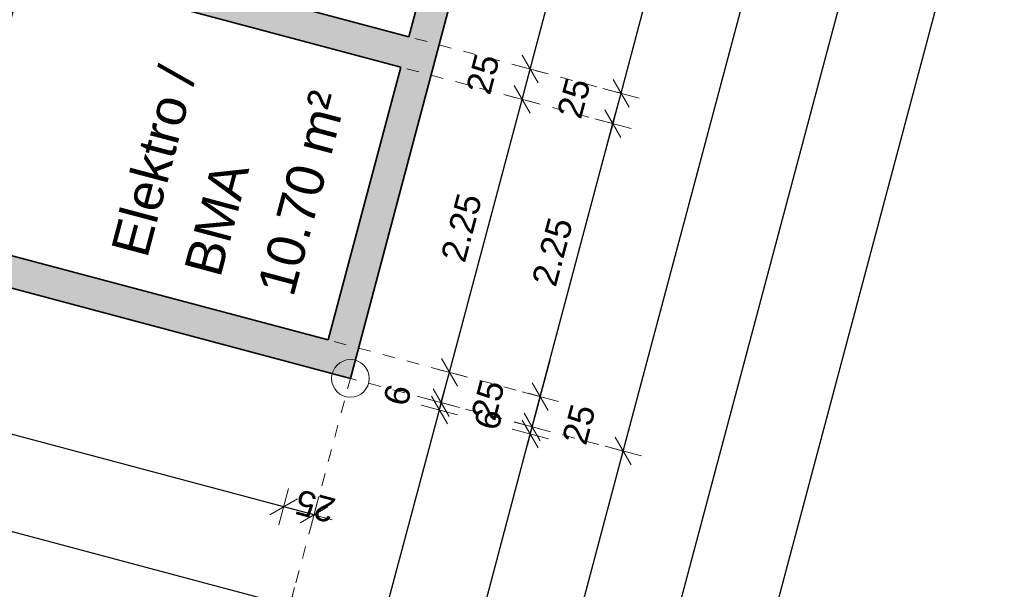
# Model space of a CAD drawing. Header units: metres. Extents: x 4462557 to 4462755, y 5328146 to 5328388.
# Tile 73 of 149: x 4462633.57 to 4462641.41, y 5328238.46 to 5328243. Entities that reach past the tile are written whole.
import ezdxf

# ---------------------------------------------------------------- set-up
doc = ezdxf.new("R2010")
doc.units = ezdxf.units.M
doc.header["$PDMODE"] = 65
doc.linetypes.add('AUSGEZOGEN', pattern=[0])
doc.linetypes.add('VERDECKT2_S2', pattern=[0.15, 0.1, -0.05])
for name, color, linetype, lineweight in [('Maßlinie_Allgemein', 7, 'AUSGEZOGEN', 13), ('Schraffur', 7, 'AUSGEZOGEN', 158), ('Standard', 7, 'AUSGEZOGEN', 13)]:
    doc.layers.add(name, color=color, linetype=linetype, lineweight=lineweight)
doc.styles.add('ARIAL', font='ARIAL.TTF')
doc.dimstyles.new('_DIMSTYLE_10', dxfattribs={"dimtxt": 0.2, "dimasz": 0.3, "dimexe": 0, "dimexo": 1e-06, "dimgap": 0.1, "dimtad": 2, "dimdec": 3, "dimrnd": 0.005, "dimzin": 4, "dimdsep": 46, "dimtxsty": 'ARIAL', "dimblk1": 'ALL_ML_STRICH', "dimblk2": 'ALL_ML_STRICH', "dimsah": 1, "dimcen": 0, "dimse1": 1, "dimse2": 1, "dimclrd": 7, "dimclre": 7, "dimclrt": 7, "dimadec": 0, "dimazin": 0, "dimtfac": 1, "dimtdec": 0, "dimtix": 1, "dimtmove": 2, "dimatfit": 3, "dimfxl": 0, "dimtzin": 0, "dimlwd": 0, "dimlwe": 13, "dimarcsym": 0})
doc.dimstyles.new('_DIMSTYLE_11', dxfattribs={"dimtxt": 0.2, "dimasz": 0.3, "dimexe": 0, "dimexo": 1e-06, "dimgap": 0.1, "dimtad": 2, "dimdec": 1, "dimlfac": 100, "dimrnd": 0.5, "dimzin": 4, "dimdsep": 46, "dimtxsty": 'ARIAL', "dimblk1": 'ALL_ML_STRICH', "dimblk2": 'ALL_ML_STRICH', "dimsah": 1, "dimcen": 0, "dimse1": 1, "dimse2": 1, "dimclrd": 7, "dimclre": 7, "dimclrt": 7, "dimadec": 0, "dimazin": 0, "dimtfac": 1, "dimtdec": 0, "dimtix": 1, "dimtmove": 2, "dimatfit": 3, "dimfxl": 0, "dimtvp": 1.2, "dimtzin": 0, "dimlwd": 0, "dimlwe": 13, "dimarcsym": 0})
doc.dimstyles.new('_DIMSTYLE_13', dxfattribs={"dimtxt": 0.2, "dimasz": 0.3, "dimexe": 0, "dimexo": 0, "dimgap": 0.1, "dimtad": 2, "dimdec": 1, "dimlfac": 100, "dimrnd": 0.5, "dimzin": 4, "dimdsep": 46, "dimtxsty": 'ARIAL', "dimblk1": 'ALL_ML_STRICH', "dimblk2": 'ALL_ML_STRICH', "dimsah": 1, "dimcen": 0, "dimclrd": 7, "dimclre": 7, "dimclrt": 7, "dimadec": 0, "dimazin": 0, "dimtfac": 1, "dimtdec": 0, "dimtix": 1, "dimtmove": 2, "dimatfit": 3, "dimfxl": 0, "dimtvp": 1.2, "dimtzin": 0, "dimlwd": 0, "dimlwe": 13, "dimarcsym": 0})
doc.dimstyles.new('_DIMSTYLE_14', dxfattribs={"dimtxt": 0.2, "dimasz": 0.3, "dimexe": 0, "dimexo": 1e-06, "dimgap": 0.1, "dimtad": 0, "dimdec": 1, "dimlfac": 100, "dimrnd": 0.5, "dimzin": 4, "dimdsep": 46, "dimtxsty": 'ARIAL', "dimblk1": 'ALL_ML_STRICH', "dimblk2": 'ALL_ML_STRICH', "dimsah": 1, "dimcen": 0, "dimse1": 1, "dimse2": 1, "dimclrd": 7, "dimclre": 7, "dimclrt": 7, "dimadec": 0, "dimazin": 0, "dimtfac": 1, "dimtdec": 0, "dimtix": 1, "dimtmove": 2, "dimatfit": 3, "dimfxl": 0, "dimtvp": 1.2, "dimtzin": 0, "dimlwd": 0, "dimlwe": 13, "dimarcsym": 0})
doc.dimstyles.new('_DIMSTYLE_15', dxfattribs={"dimtxt": 0.2, "dimasz": 0.3, "dimexe": 0, "dimexo": 1e-06, "dimgap": 0.1, "dimtad": 0, "dimdec": 1, "dimlfac": 100, "dimrnd": 0.5, "dimzin": 4, "dimdsep": 46, "dimtxsty": 'ARIAL', "dimblk1": 'ALL_ML_STRICH', "dimblk2": 'ALL_ML_STRICH', "dimsah": 1, "dimcen": 0, "dimse1": 1, "dimse2": 1, "dimclrd": 7, "dimclre": 7, "dimclrt": 7, "dimadec": 0, "dimazin": 0, "dimtfac": 1, "dimtdec": 0, "dimtix": 1, "dimtmove": 2, "dimatfit": 3, "dimfxl": 0, "dimtvp": 1.2, "dimtzin": 0, "dimlwd": 0, "dimlwe": 13, "dimarcsym": 0})
doc.dimstyles.new('_DIMSTYLE_18', dxfattribs={"dimtxt": 0.2, "dimasz": 0.3, "dimexe": 0, "dimexo": 0, "dimgap": 0.1, "dimtad": 2, "dimrnd": 0.01, "dimzin": 4, "dimdsep": 46, "dimtxsty": 'ARIAL', "dimblk1": 'ALL_ML_STRICH', "dimblk2": 'ALL_ML_STRICH', "dimsah": 1, "dimcen": 0, "dimclrd": 7, "dimclre": 7, "dimclrt": 7, "dimadec": 0, "dimazin": 0, "dimtfac": 1, "dimtdec": 0, "dimtix": 1, "dimtmove": 2, "dimatfit": 3, "dimfxl": 0, "dimtzin": 0, "dimlwd": 0, "dimlwe": 13, "dimarcsym": 0})
doc.dimstyles.new('_DIMSTYLE_3', dxfattribs={"dimtxt": 0.2, "dimasz": 0.3, "dimexe": 0, "dimexo": 0, "dimgap": 0.1, "dimtad": 2, "dimrnd": 0.005, "dimzin": 4, "dimdsep": 46, "dimtxsty": 'ARIAL', "dimblk1": 'ALL_ML_STRICH', "dimblk2": 'ALL_ML_STRICH', "dimsah": 1, "dimcen": 0, "dimclrd": 7, "dimclre": 7, "dimclrt": 7, "dimadec": 0, "dimazin": 0, "dimtfac": 1, "dimtdec": 0, "dimtix": 1, "dimtmove": 2, "dimatfit": 3, "dimfxl": 0, "dimtzin": 0, "dimlwd": 0, "dimlwe": 13, "dimarcsym": 0})
doc.dimstyles.new('_DIMSTYLE_7', dxfattribs={"dimtxt": 0.2, "dimasz": 0.3, "dimexe": 0, "dimexo": 1e-06, "dimgap": 0.1, "dimtad": 2, "dimrnd": 0.005, "dimzin": 4, "dimdsep": 46, "dimtxsty": 'ARIAL', "dimblk1": 'ALL_ML_STRICH', "dimblk2": 'ALL_ML_STRICH', "dimsah": 1, "dimcen": 0, "dimse1": 1, "dimse2": 1, "dimclrd": 7, "dimclre": 7, "dimclrt": 7, "dimadec": 0, "dimazin": 0, "dimtfac": 1, "dimtdec": 0, "dimtix": 1, "dimtmove": 2, "dimatfit": 3, "dimfxl": 0, "dimtzin": 0, "dimlwd": 0, "dimlwe": 13, "dimarcsym": 0})

# ---------------------------------------------------------------- blocks, each defined once
blk = doc.blocks.new('ALL_ML_STRICH')
at = {"color": 0, "linetype": 'ByBlock', "lineweight": -2}
for p, q in [((-0.3, -0.3), (0.3, 0.3)), ((0, -0.5), (0, 0.5)), ((-1, 0), (0.5, 0))]:
    blk.add_line(p, q, dxfattribs=at)
blk = doc.blocks.new('*D162')
at = {"layer": 'DEFPOINTS', "color": 7, "linetype": 'AUSGEZOGEN', "lineweight": 13}
for p in [(4462636.2001, 5328240.138), (4462627.546, 5328226.4896), (4462634.4068, 5328224.6623)]:
    blk.add_point(p, dxfattribs=at)
at = {"layer": 'Maßlinie_Allgemein', "color": 7, "linetype": 'AUSGEZOGEN', "lineweight": -2}
blk.add_line((4462634.4068, 5328224.6623), (4462638.3743, 5328239.5589), dxfattribs=at)
at = {"layer": 'Maßlinie_Allgemein', "color": 7, "linetype": 'AUSGEZOGEN', "lineweight": 13, "yscale": 0.3, "zscale": 0.3}
for p, xscale, rotation in [((4462638.3743, 5328239.5589), 0.3, 75.08618508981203), ((4462634.4068, 5328224.6623), 0.2999999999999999, 255.0861850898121)]:
    blk.add_blockref('ALL_ML_STRICH', p, dxfattribs=dict(at, xscale=xscale, rotation=rotation))
at = {"layer": 'Maßlinie_Allgemein', "color": 7, "linetype": 'AUSGEZOGEN', "lineweight": 13, "insert": (4462636.201, 5328232.1892), "char_height": 0.2, "width": 1.2, "attachment_point": 5, "rotation": 75.08619, "style": 'ARIAL'}
blk.add_mtext('\\A1;{\\A1;{15.41\\H0.132000;\\S5^ ;}}', dxfattribs=at)
blk = doc.blocks.new('*D163')
at = {"layer": 'DEFPOINTS', "color": 7, "linetype": 'AUSGEZOGEN', "lineweight": 13}
for p in [(4462658.0119, 5328322.0331), (4462636.2001, 5328240.138), (4462638.3743, 5328239.5589)]:
    blk.add_point(p, dxfattribs=at)
at = {"layer": 'Maßlinie_Allgemein', "color": 7, "linetype": 'AUSGEZOGEN', "lineweight": -2}
blk.add_line((4462638.3743, 5328239.5589), (4462660.1861, 5328321.4541), dxfattribs=at)
at = {"layer": 'Maßlinie_Allgemein', "color": 7, "linetype": 'AUSGEZOGEN', "lineweight": 13, "yscale": 0.3, "zscale": 0.3}
for p, xscale, rotation in [((4462660.1861, 5328321.4541), 0.3, 75.08618508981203), ((4462638.3743, 5328239.5589), 0.2999999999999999, 255.0861850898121)]:
    blk.add_blockref('ALL_ML_STRICH', p, dxfattribs=dict(at, xscale=xscale, rotation=rotation))
at = {"layer": 'Maßlinie_Allgemein', "color": 7, "linetype": 'AUSGEZOGEN', "lineweight": 13, "insert": (4462649.0852, 5328280.5646), "char_height": 0.2, "width": 1, "attachment_point": 5, "rotation": 75.08619, "style": 'ARIAL'}
blk.add_mtext('\\A1;{\\A1;{84.75\\H0.132000;\\S^ ;}}', dxfattribs=at)
blk = doc.blocks.new('*D165')
at = {"layer": 'DEFPOINTS', "color": 7, "linetype": 'AUSGEZOGEN', "lineweight": 13}
for p in [(4462658.0119, 5328322.0331), (4462627.546, 5328226.4896), (4462635.1315, 5328224.4693)]:
    blk.add_point(p, dxfattribs=at)
at = {"layer": 'Maßlinie_Allgemein', "color": 7, "linetype": 'AUSGEZOGEN', "lineweight": -2}
blk.add_line((4462635.1315, 5328224.4693), (4462660.9108, 5328321.261), dxfattribs=at)
at = {"layer": 'Maßlinie_Allgemein', "color": 7, "linetype": 'AUSGEZOGEN', "lineweight": 13, "yscale": 0.3, "zscale": 0.3}
for p, xscale, rotation in [((4462660.9108, 5328321.261), 0.3, 75.08618508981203), ((4462635.1315, 5328224.4693), 0.2999999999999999, 255.0861850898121)]:
    blk.add_blockref('ALL_ML_STRICH', p, dxfattribs=dict(at, xscale=xscale, rotation=rotation))
at = {"layer": 'Maßlinie_Allgemein', "color": 7, "linetype": 'AUSGEZOGEN', "lineweight": 13, "insert": (4462647.8296, 5328272.9363), "char_height": 0.2, "width": 1.4, "attachment_point": 5, "rotation": 75.08619, "style": 'ARIAL'}
blk.add_mtext('\\A1;{\\A1;{100.16\\H0.132000;\\S5^ ;}}', dxfattribs=at)
blk = doc.blocks.new('*D166')
at = {"layer": 'DEFPOINTS', "color": 7, "linetype": 'AUSGEZOGEN', "lineweight": 13}
for p in [(4462658.0119, 5328322.0331), (4462626.6452, 5328223.1075), (4462634.9555, 5328220.8942)]:
    blk.add_point(p, dxfattribs=at)
at = {"layer": 'Maßlinie_Allgemein', "color": 7, "linetype": 'AUSGEZOGEN', "lineweight": -2}
blk.add_line((4462634.9555, 5328220.8942), (4462661.6356, 5328321.068), dxfattribs=at)
at = {"layer": 'Maßlinie_Allgemein', "color": 7, "linetype": 'AUSGEZOGEN', "lineweight": 13, "xscale": 0.3, "yscale": 0.3, "zscale": 0.3}
for p, rotation in [((4462661.6356, 5328321.068), 75.08618508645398), ((4462634.9555, 5328220.8942), 255.086185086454)]:
    blk.add_blockref('ALL_ML_STRICH', p, dxfattribs=dict(at, rotation=rotation))
at = {"layer": 'Maßlinie_Allgemein', "color": 7, "linetype": 'AUSGEZOGEN', "lineweight": 13, "insert": (4462648.1038, 5328271.0523), "char_height": 0.2, "width": 1.4, "attachment_point": 5, "rotation": 75.08619, "style": 'ARIAL'}
blk.add_mtext('\\A1;{\\A1;{103.66\\H0.132000;\\S5^ ;}}', dxfattribs=at)
blk = doc.blocks.new('*D189')
at = {"layer": 'DEFPOINTS', "color": 7, "linetype": 'AUSGEZOGEN', "lineweight": 13}
for p in [(4462631.4981, 5328241.3283), (4462627.546, 5328226.4896), (4462632.9573, 5328225.0483)]:
    blk.add_point(p, dxfattribs=at)
at = {"layer": 'Maßlinie_Allgemein', "color": 7, "linetype": 'AUSGEZOGEN', "lineweight": -2}
blk.add_line((4462632.9573, 5328225.0483), (4462636.9094, 5328239.887), dxfattribs=at)
at = {"layer": 'Maßlinie_Allgemein', "color": 7, "linetype": 'AUSGEZOGEN', "lineweight": 13, "xscale": 0.3, "yscale": 0.3, "zscale": 0.3}
for p, rotation in [((4462636.9094, 5328239.887), 75.08618509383), ((4462632.9573, 5328225.0483), 255.08618509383)]:
    blk.add_blockref('ALL_ML_STRICH', p, dxfattribs=dict(at, rotation=rotation))
at = {"layer": 'Maßlinie_Allgemein', "color": 7, "linetype": 'AUSGEZOGEN', "lineweight": 13, "insert": (4462634.7437, 5328232.5463), "char_height": 0.2, "width": 1.2, "attachment_point": 5, "rotation": 75.08619, "style": 'ARIAL'}
blk.add_mtext('\\A1;{\\A1;{15.35\\H0.132000;\\S5^ ;}}', dxfattribs=at)
blk = doc.blocks.new('*D190')
at = {"layer": 'DEFPOINTS', "color": 7, "linetype": 'AUSGEZOGEN', "lineweight": 13}
for p in [(4462631.4981, 5328241.3283), (4462636.2001, 5328240.138), (4462636.9094, 5328239.887)]:
    blk.add_point(p, dxfattribs=at)
at = {"layer": 'Maßlinie_Allgemein', "color": 7, "linetype": 'AUSGEZOGEN', "lineweight": -2}
blk.add_line((4462636.9094, 5328239.887), (4462636.9249, 5328239.945), dxfattribs=at)
at = {"layer": 'Maßlinie_Allgemein', "color": 7, "linetype": 'AUSGEZOGEN', "lineweight": 13, "xscale": 0.3, "yscale": 0.3, "zscale": 0.3}
for p, rotation in [((4462636.9094, 5328239.887), 255.08618509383), ((4462636.9249, 5328239.945), 75.08618509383)]:
    blk.add_blockref('ALL_ML_STRICH', p, dxfattribs=dict(at, rotation=rotation))
at = {"layer": 'Maßlinie_Allgemein', "color": 7, "linetype": 'AUSGEZOGEN', "lineweight": 13, "insert": (4462636.5753, 5328240.0057), "char_height": 0.2, "width": 0.6, "attachment_point": 5, "rotation": 75.08619, "style": 'ARIAL'}
blk.add_mtext('\\A1;{\\A1;{6\\H0.132000;\\S^ ;}}', dxfattribs=at)
blk = doc.blocks.new('*D191')
at = {"layer": 'DEFPOINTS', "color": 7, "linetype": 'AUSGEZOGEN', "lineweight": 13}
for p in [(4462636.0229, 5328240.4439), (4462636.2001, 5328240.138), (4462636.9249, 5328239.945)]:
    blk.add_point(p, dxfattribs=at)
at = {"layer": 'Maßlinie_Allgemein', "color": 7, "linetype": 'AUSGEZOGEN', "lineweight": -2}
blk.add_line((4462636.9249, 5328239.945), (4462636.9892, 5328240.1866), dxfattribs=at)
at = {"layer": 'Maßlinie_Allgemein', "color": 7, "linetype": 'AUSGEZOGEN', "lineweight": 13, "xscale": 0.3, "yscale": 0.3, "zscale": 0.3}
for p, rotation in [((4462636.9892, 5328240.1866), 75.08618509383), ((4462636.9249, 5328239.945), 255.08618509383)]:
    blk.add_blockref('ALL_ML_STRICH', p, dxfattribs=dict(at, rotation=rotation))
at = {"layer": 'Maßlinie_Allgemein', "color": 7, "linetype": 'AUSGEZOGEN', "lineweight": 13, "insert": (4462637.2968, 5328239.9651), "char_height": 0.2, "width": 0.8, "attachment_point": 5, "rotation": 75.08619, "style": 'ARIAL'}
blk.add_mtext('\\A1;{\\A1;{25\\H0.132000;\\S^ ;}}', dxfattribs=at)
blk = doc.blocks.new('*D192')
at = {"layer": 'DEFPOINTS', "color": 7, "linetype": 'AUSGEZOGEN', "lineweight": 13}
for p in [(4462636.602, 5328242.6181), (4462636.0229, 5328240.4439), (4462636.9892, 5328240.1866)]:
    blk.add_point(p, dxfattribs=at)
at = {"layer": 'Maßlinie_Allgemein', "color": 7, "linetype": 'AUSGEZOGEN', "lineweight": -2}
blk.add_line((4462636.9892, 5328240.1866), (4462637.5683, 5328242.3608), dxfattribs=at)
at = {"layer": 'Maßlinie_Allgemein', "color": 7, "linetype": 'AUSGEZOGEN', "lineweight": 13, "xscale": 0.3, "yscale": 0.3, "zscale": 0.3}
for p, rotation in [((4462637.5683, 5328242.3608), 75.08618509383), ((4462636.9892, 5328240.1866), 255.08618509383)]:
    blk.add_blockref('ALL_ML_STRICH', p, dxfattribs=dict(at, rotation=rotation))
at = {"layer": 'Maßlinie_Allgemein', "color": 7, "linetype": 'AUSGEZOGEN', "lineweight": 13, "insert": (4462637.0857, 5328241.3392), "char_height": 0.2, "width": 0.8, "attachment_point": 5, "rotation": 75.08619, "style": 'ARIAL'}
blk.add_mtext('\\A1;{\\A1;{2.25\\H0.132000;\\S^ ;}}', dxfattribs=at)
blk = doc.blocks.new('*D193')
at = {"layer": 'DEFPOINTS', "color": 7, "linetype": 'AUSGEZOGEN', "lineweight": 13}
for p in [(4462636.6663, 5328242.8597), (4462636.602, 5328242.6181), (4462637.5683, 5328242.3608)]:
    blk.add_point(p, dxfattribs=at)
at = {"layer": 'Maßlinie_Allgemein', "color": 7, "linetype": 'AUSGEZOGEN', "lineweight": -2}
blk.add_line((4462637.5683, 5328242.3608), (4462637.6326, 5328242.6023), dxfattribs=at)
at = {"layer": 'Maßlinie_Allgemein', "color": 7, "linetype": 'AUSGEZOGEN', "lineweight": 13, "xscale": 0.3, "yscale": 0.3, "zscale": 0.3}
for p, rotation in [((4462637.6326, 5328242.6023), 75.08618509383), ((4462637.5683, 5328242.3608), 255.08618509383)]:
    blk.add_blockref('ALL_ML_STRICH', p, dxfattribs=dict(at, rotation=rotation))
at = {"layer": 'Maßlinie_Allgemein', "color": 7, "linetype": 'AUSGEZOGEN', "lineweight": 13, "insert": (4462637.2564, 5328242.563), "char_height": 0.2, "width": 0.8, "attachment_point": 5, "rotation": 75.08619, "style": 'ARIAL'}
blk.add_mtext('\\A1;{\\A1;{25\\H0.132000;\\S^ ;}}', dxfattribs=at)
blk = doc.blocks.new('*D194')
at = {"layer": 'DEFPOINTS', "color": 7, "linetype": 'AUSGEZOGEN', "lineweight": 13}
for p in [(4462633.7657, 5328249.0653), (4462636.6663, 5328242.8597), (4462637.6326, 5328242.6023)]:
    blk.add_point(p, dxfattribs=at)
at = {"layer": 'Maßlinie_Allgemein', "color": 7, "linetype": 'AUSGEZOGEN', "lineweight": -2}
blk.add_line((4462637.6326, 5328242.6023), (4462638.9838, 5328247.6755), dxfattribs=at)
at = {"layer": 'Maßlinie_Allgemein', "color": 7, "linetype": 'AUSGEZOGEN', "lineweight": 13, "xscale": 0.3, "yscale": 0.3, "zscale": 0.3}
for p, rotation in [((4462638.9838, 5328247.6755), 75.08618509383), ((4462637.6326, 5328242.6023), 255.08618509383)]:
    blk.add_blockref('ALL_ML_STRICH', p, dxfattribs=dict(at, rotation=rotation))
at = {"layer": 'Maßlinie_Allgemein', "color": 7, "linetype": 'AUSGEZOGEN', "lineweight": 13, "insert": (4462638.1152, 5328245.2045), "char_height": 0.2, "width": 0.8, "attachment_point": 5, "rotation": 75.08619, "style": 'ARIAL'}
blk.add_mtext('\\A1;{\\A1;{5.25\\H0.132000;\\S^ ;}}', dxfattribs=at)
blk = doc.blocks.new('*D220')
at = {"layer": 'DEFPOINTS', "color": 7, "linetype": 'AUSGEZOGEN', "lineweight": 13}
for p in [(4462631.4981, 5328241.3283), (4462627.546, 5328226.4896), (4462633.6821, 5328224.8553)]:
    blk.add_point(p, dxfattribs=at)
at = {"layer": 'Maßlinie_Allgemein', "color": 7, "linetype": 'AUSGEZOGEN', "lineweight": -2}
blk.add_line((4462633.6821, 5328224.8553), (4462637.6342, 5328239.694), dxfattribs=at)
at = {"layer": 'Maßlinie_Allgemein', "color": 7, "linetype": 'AUSGEZOGEN', "lineweight": 13, "yscale": 0.3, "zscale": 0.3}
for p, xscale, rotation in [((4462637.6342, 5328239.694), 0.3, 75.08618508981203), ((4462633.6821, 5328224.8553), 0.2999999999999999, 255.0861850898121)]:
    blk.add_blockref('ALL_ML_STRICH', p, dxfattribs=dict(at, xscale=xscale, rotation=rotation))
at = {"layer": 'Maßlinie_Allgemein', "color": 7, "linetype": 'AUSGEZOGEN', "lineweight": 13, "insert": (4462635.4684, 5328232.3533), "char_height": 0.2, "width": 1.2, "attachment_point": 5, "rotation": 75.08619, "style": 'ARIAL'}
blk.add_mtext('\\A1;{\\A1;{15.35\\H0.132000;\\S5^ ;}}', dxfattribs=at)
blk = doc.blocks.new('*D221')
at = {"layer": 'DEFPOINTS', "color": 7, "linetype": 'AUSGEZOGEN', "lineweight": 13}
for p in [(4462631.4981, 5328241.3283), (4462636.2001, 5328240.138), (4462637.6342, 5328239.694)]:
    blk.add_point(p, dxfattribs=at)
at = {"layer": 'Maßlinie_Allgemein', "color": 7, "linetype": 'AUSGEZOGEN', "lineweight": -2}
blk.add_line((4462637.6342, 5328239.694), (4462637.6496, 5328239.752), dxfattribs=at)
at = {"layer": 'Maßlinie_Allgemein', "color": 7, "linetype": 'AUSGEZOGEN', "lineweight": 13, "yscale": 0.3, "zscale": 0.3}
for p, xscale, rotation in [((4462637.6342, 5328239.694), 0.2999999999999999, 255.0861850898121), ((4462637.6496, 5328239.752), 0.3, 75.08618508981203)]:
    blk.add_blockref('ALL_ML_STRICH', p, dxfattribs=dict(at, xscale=xscale, rotation=rotation))
at = {"layer": 'Maßlinie_Allgemein', "color": 7, "linetype": 'AUSGEZOGEN', "lineweight": 13, "insert": (4462637.3, 5328239.8127), "char_height": 0.2, "width": 0.6, "attachment_point": 5, "rotation": 75.08619, "style": 'ARIAL'}
blk.add_mtext('\\A1;{\\A1;{6\\H0.132000;\\S^ ;}}', dxfattribs=at)
blk = doc.blocks.new('*D222')
at = {"layer": 'DEFPOINTS', "color": 7, "linetype": 'AUSGEZOGEN', "lineweight": 13}
for p in [(4462636.0229, 5328240.4439), (4462636.2001, 5328240.138), (4462637.6496, 5328239.752)]:
    blk.add_point(p, dxfattribs=at)
at = {"layer": 'Maßlinie_Allgemein', "color": 7, "linetype": 'AUSGEZOGEN', "lineweight": -2}
blk.add_line((4462637.6496, 5328239.752), (4462637.7139, 5328239.9935), dxfattribs=at)
at = {"layer": 'Maßlinie_Allgemein', "color": 7, "linetype": 'AUSGEZOGEN', "lineweight": 13, "yscale": 0.3, "zscale": 0.3}
for p, xscale, rotation in [((4462637.7139, 5328239.9935), 0.3, 75.08618508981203), ((4462637.6496, 5328239.752), 0.2999999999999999, 255.0861850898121)]:
    blk.add_blockref('ALL_ML_STRICH', p, dxfattribs=dict(at, xscale=xscale, rotation=rotation))
at = {"layer": 'Maßlinie_Allgemein', "color": 7, "linetype": 'AUSGEZOGEN', "lineweight": 13, "insert": (4462638.0215, 5328239.7721), "char_height": 0.2, "width": 0.8, "attachment_point": 5, "rotation": 75.08619, "style": 'ARIAL'}
blk.add_mtext('\\A1;{\\A1;{25\\H0.132000;\\S^ ;}}', dxfattribs=at)
blk = doc.blocks.new('*D223')
at = {"layer": 'DEFPOINTS', "color": 7, "linetype": 'AUSGEZOGEN', "lineweight": 13}
for p in [(4462636.602, 5328242.6181), (4462636.0229, 5328240.4439), (4462637.7139, 5328239.9935)]:
    blk.add_point(p, dxfattribs=at)
at = {"layer": 'Maßlinie_Allgemein', "color": 7, "linetype": 'AUSGEZOGEN', "lineweight": -2}
blk.add_line((4462637.7139, 5328239.9935), (4462638.293, 5328242.1677), dxfattribs=at)
at = {"layer": 'Maßlinie_Allgemein', "color": 7, "linetype": 'AUSGEZOGEN', "lineweight": 13, "yscale": 0.3, "zscale": 0.3}
for p, xscale, rotation in [((4462638.293, 5328242.1677), 0.3, 75.08618508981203), ((4462637.7139, 5328239.9935), 0.2999999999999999, 255.0861850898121)]:
    blk.add_blockref('ALL_ML_STRICH', p, dxfattribs=dict(at, xscale=xscale, rotation=rotation))
at = {"layer": 'Maßlinie_Allgemein', "color": 7, "linetype": 'AUSGEZOGEN', "lineweight": 13, "insert": (4462637.8104, 5328241.1462), "char_height": 0.2, "width": 0.8, "attachment_point": 5, "rotation": 75.08619, "style": 'ARIAL'}
blk.add_mtext('\\A1;{\\A1;{2.25\\H0.132000;\\S^ ;}}', dxfattribs=at)
blk = doc.blocks.new('*D224')
at = {"layer": 'DEFPOINTS', "color": 7, "linetype": 'AUSGEZOGEN', "lineweight": 13}
for p in [(4462636.6663, 5328242.8597), (4462636.602, 5328242.6181), (4462638.293, 5328242.1677)]:
    blk.add_point(p, dxfattribs=at)
at = {"layer": 'Maßlinie_Allgemein', "color": 7, "linetype": 'AUSGEZOGEN', "lineweight": -2}
blk.add_line((4462638.293, 5328242.1677), (4462638.3574, 5328242.4093), dxfattribs=at)
at = {"layer": 'Maßlinie_Allgemein', "color": 7, "linetype": 'AUSGEZOGEN', "lineweight": 13, "yscale": 0.3, "zscale": 0.3}
for p, xscale, rotation in [((4462638.3574, 5328242.4093), 0.3, 75.08618508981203), ((4462638.293, 5328242.1677), 0.2999999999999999, 255.0861850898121)]:
    blk.add_blockref('ALL_ML_STRICH', p, dxfattribs=dict(at, xscale=xscale, rotation=rotation))
at = {"layer": 'Maßlinie_Allgemein', "color": 7, "linetype": 'AUSGEZOGEN', "lineweight": 13, "insert": (4462637.9812, 5328242.37), "char_height": 0.2, "width": 0.8, "attachment_point": 5, "rotation": 75.08619, "style": 'ARIAL'}
blk.add_mtext('\\A1;{\\A1;{25\\H0.132000;\\S^ ;}}', dxfattribs=at)
blk = doc.blocks.new('*D225')
at = {"layer": 'DEFPOINTS', "color": 7, "linetype": 'AUSGEZOGEN', "lineweight": 13}
for p in [(4462657.706, 5328321.8559), (4462636.6663, 5328242.8597), (4462638.3574, 5328242.4093)]:
    blk.add_point(p, dxfattribs=at)
at = {"layer": 'Maßlinie_Allgemein', "color": 7, "linetype": 'AUSGEZOGEN', "lineweight": -2}
blk.add_line((4462638.3574, 5328242.4093), (4462659.397, 5328321.4055), dxfattribs=at)
at = {"layer": 'Maßlinie_Allgemein', "color": 7, "linetype": 'AUSGEZOGEN', "lineweight": 13, "yscale": 0.3, "zscale": 0.3}
for p, xscale, rotation in [((4462659.397, 5328321.4055), 0.3, 75.08618508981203), ((4462638.3574, 5328242.4093), 0.2999999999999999, 255.0861850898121)]:
    blk.add_blockref('ALL_ML_STRICH', p, dxfattribs=dict(at, xscale=xscale, rotation=rotation))
at = {"layer": 'Maßlinie_Allgemein', "color": 7, "linetype": 'AUSGEZOGEN', "lineweight": 13, "insert": (4462648.6822, 5328281.9656), "char_height": 0.2, "width": 1, "attachment_point": 5, "rotation": 75.08619, "style": 'ARIAL'}
blk.add_mtext('\\A1;{\\A1;{81.75\\H0.132000;\\S^ ;}}', dxfattribs=at)
blk = doc.blocks.new('*D302')
at = {"layer": 'DEFPOINTS', "color": 7, "linetype": 'AUSGEZOGEN', "lineweight": 13}
for p in [(4462631.7704, 5328243.905), (4462631.0242, 5328242.0746), (4462633.1018, 5328241.5213)]:
    blk.add_point(p, dxfattribs=at)
at = {"layer": 'Maßlinie_Allgemein', "color": 7, "linetype": 'AUSGEZOGEN', "lineweight": -2}
for p, q in [((4462632.8817, 5328243.609), (4462633.6064, 5328243.416)), ((4462633.1018, 5328241.5213), (4462633.6064, 5328243.416)), ((4462633.1018, 5328241.5213), (4462633.1018, 5328241.5213))]:
    blk.add_line(p, q, dxfattribs=at)
at = {"layer": 'Maßlinie_Allgemein', "color": 7, "linetype": 'AUSGEZOGEN', "lineweight": 13, "yscale": 0.3, "zscale": 0.3}
for p, xscale, rotation in [((4462633.6064, 5328243.416), 0.2999999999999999, 75.08618509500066), ((4462633.1018, 5328241.5213), 0.3, 255.0861850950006)]:
    blk.add_blockref('ALL_ML_STRICH', p, dxfattribs=dict(at, xscale=xscale, rotation=rotation))
at = {"layer": 'Maßlinie_Allgemein', "color": 7, "linetype": 'AUSGEZOGEN', "lineweight": 13, "insert": (4462633.1613, 5328242.535), "char_height": 0.2, "width": 0.8, "attachment_point": 5, "rotation": 75.08619, "style": 'ARIAL'}
blk.add_mtext('\\A1;{\\A1;{1.96\\H0.132000;\\S^ ;}}', dxfattribs=at)
blk = doc.blocks.new('*D317')
at = {"layer": 'DEFPOINTS', "color": 7, "linetype": 'AUSGEZOGEN', "lineweight": 13}
for p in [(4462636.0229, 5328240.4439), (4462636.2001, 5328240.138), (4462635.9106, 5328239.0509)]:
    blk.add_point(p, dxfattribs=at)
at = {"layer": 'Maßlinie_Allgemein', "color": 7, "linetype": 'AUSGEZOGEN', "lineweight": -2}
for p, q in [((4462635.669, 5328239.1152), (4462635.669, 5328239.1152)), ((4462635.9106, 5328239.0509), (4462635.669, 5328239.1152)), ((4462635.9106, 5328239.0509), (4462635.9106, 5328239.0509))]:
    blk.add_line(p, q, dxfattribs=at)
at = {"layer": 'Maßlinie_Allgemein', "color": 7, "linetype": 'AUSGEZOGEN', "lineweight": 13, "yscale": 0.3, "zscale": 0.3}
for p, xscale, rotation in [((4462635.669, 5328239.1152), 0.3, 165.0861851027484), ((4462635.9106, 5328239.0509), 0.3000000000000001, 345.0861851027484)]:
    blk.add_blockref('ALL_ML_STRICH', p, dxfattribs=dict(at, xscale=xscale, rotation=rotation))
at = {"layer": 'Maßlinie_Allgemein', "color": 7, "linetype": 'AUSGEZOGEN', "lineweight": 13, "insert": (4462635.9197, 5328239.1205), "char_height": 0.2, "width": 0.8, "attachment_point": 5, "rotation": 165.08619, "style": 'ARIAL'}
blk.add_mtext('\\A1;{\\A1;{25\\H0.132000;\\S^ ;}}', dxfattribs=at)
blk = doc.blocks.new('*D318')
at = {"layer": 'DEFPOINTS', "color": 7, "linetype": 'AUSGEZOGEN', "lineweight": 13}
for p in [(4462631.4329, 5328241.6664), (4462636.0229, 5328240.4439), (4462635.669, 5328239.1152)]:
    blk.add_point(p, dxfattribs=at)
at = {"layer": 'Maßlinie_Allgemein', "color": 7, "linetype": 'AUSGEZOGEN', "lineweight": -2}
for p, q in [((4462631.079, 5328240.3377), (4462631.079, 5328240.3377)), ((4462635.669, 5328239.1152), (4462631.079, 5328240.3377)), ((4462635.669, 5328239.1152), (4462635.669, 5328239.1152))]:
    blk.add_line(p, q, dxfattribs=at)
at = {"layer": 'Maßlinie_Allgemein', "color": 7, "linetype": 'AUSGEZOGEN', "lineweight": 13, "yscale": 0.3, "zscale": 0.3}
for p, xscale, rotation in [((4462631.079, 5328240.3377), 0.3, 165.0861851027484), ((4462635.669, 5328239.1152), 0.3000000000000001, 345.0861851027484)]:
    blk.add_blockref('ALL_ML_STRICH', p, dxfattribs=dict(at, xscale=xscale, rotation=rotation))
at = {"layer": 'Maßlinie_Allgemein', "color": 7, "linetype": 'AUSGEZOGEN', "lineweight": 13, "insert": (4462632.847, 5328239.8704), "char_height": 0.2, "width": 0.8, "attachment_point": 5, "rotation": 165.08619, "style": 'ARIAL'}
blk.add_mtext('\\A1;{\\A1;{4.75\\H0.132000;\\S^ ;}}', dxfattribs=at)
blk = doc.blocks.new('*D327')
at = {"layer": 'DEFPOINTS', "color": 7, "linetype": 'AUSGEZOGEN', "lineweight": 13}
for p in [(4462631.5135, 5328241.3862), (4462636.2001, 5328240.138), (4462635.7176, 5328238.3262)]:
    blk.add_point(p, dxfattribs=at)
at = {"layer": 'Maßlinie_Allgemein', "color": 7, "linetype": 'AUSGEZOGEN', "lineweight": -2}
for p, q in [((4462631.0309, 5328239.5744), (4462631.0309, 5328239.5744)), ((4462635.7176, 5328238.3262), (4462631.0309, 5328239.5744)), ((4462635.7176, 5328238.3262), (4462635.7176, 5328238.3262))]:
    blk.add_line(p, q, dxfattribs=at)
at = {"layer": 'Maßlinie_Allgemein', "color": 7, "linetype": 'AUSGEZOGEN', "lineweight": 13, "xscale": 0.3, "yscale": 0.3, "zscale": 0.3}
for p, rotation in [((4462631.0309, 5328239.5744), 165.0861850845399), ((4462635.7176, 5328238.3262), 345.0861850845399)]:
    blk.add_blockref('ALL_ML_STRICH', p, dxfattribs=dict(at, rotation=rotation))
at = {"layer": 'Maßlinie_Allgemein', "color": 7, "linetype": 'AUSGEZOGEN', "lineweight": 13, "insert": (4462632.8472, 5328239.0942), "char_height": 0.2, "width": 0.8, "attachment_point": 5, "rotation": 165.08619, "style": 'ARIAL'}
blk.add_mtext('\\A1;{\\A1;{4.85\\H0.132000;\\S^ ;}}', dxfattribs=at)
blk = doc.blocks.new('*D334')
at = {"layer": 'DEFPOINTS', "color": 7, "linetype": 'AUSGEZOGEN', "lineweight": 13}
for p in [(4462631.5135, 5328241.3862), (4462636.2001, 5328240.138), (4462635.5245, 5328237.6014)]:
    blk.add_point(p, dxfattribs=at)
at = {"layer": 'Maßlinie_Allgemein', "color": 7, "linetype": 'AUSGEZOGEN', "lineweight": -2}
for p, q in [((4462630.8379, 5328238.8497), (4462630.8379, 5328238.8497)), ((4462635.5245, 5328237.6014), (4462630.8379, 5328238.8497)), ((4462635.5245, 5328237.6014), (4462635.5245, 5328237.6014))]:
    blk.add_line(p, q, dxfattribs=at)
at = {"layer": 'Maßlinie_Allgemein', "color": 7, "linetype": 'AUSGEZOGEN', "lineweight": 13, "xscale": 0.3, "yscale": 0.3, "zscale": 0.3}
for p, rotation in [((4462630.8379, 5328238.8497), 165.0861850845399), ((4462635.5245, 5328237.6014), 345.0861850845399)]:
    blk.add_blockref('ALL_ML_STRICH', p, dxfattribs=dict(at, rotation=rotation))
at = {"layer": 'Maßlinie_Allgemein', "color": 7, "linetype": 'AUSGEZOGEN', "lineweight": 13, "insert": (4462632.6542, 5328238.3694), "char_height": 0.2, "width": 0.8, "attachment_point": 5, "rotation": 165.08619, "style": 'ARIAL'}
blk.add_mtext('\\A1;{\\A1;{4.85\\H0.132000;\\S^ ;}}', dxfattribs=at)

msp = doc.modelspace()

# ---------------------------------------------------------------- hatches: boundary and pattern name
at = {"layer": 'Schraffur', "linetype": 'AUSGEZOGEN', "lineweight": 18}
h = msp.add_hatch(dxfattribs=at)
h.set_pattern_fill('SCHRAFFUR_7', scale=0.1, angle=65, style=0, pattern_type=2)
h.set_pattern_definition([(110, (0, 0), (-0.281907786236, -0.102606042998), []), (110, (-0.14095, -0.0513), (-0.281907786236, -0.102606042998), [0.1, -0.05])])
h.paths.add_polyline_path([(4462631.12698, 5328241.48918), (4462636.20013, 5328240.13801), (4462647.00177, 5328280.69421), (4462646.7602, 5328280.75855), (4462644.11705, 5328270.83451), (4462643.15074, 5328271.09187), (4462643.07353, 5328270.80198), (4462644.03984, 5328270.54461), (4462636.66631, 5328242.85971), (4462633.28421, 5328243.76049), (4462633.21987, 5328243.51892), (4462636.60197, 5328242.61814), (4462636.0229, 5328240.44393), (4462631.4329, 5328241.66642), (4462631.50735, 5328241.94592), (4462631.26577, 5328242.01026)], flags=0)

# ---------------------------------------------------------------- linework, layer by layer
at = {"layer": 'Standard', "color": 7, "linetype": 'AUSGEZOGEN', "lineweight": 35}
for p, q in [((4462647.00177, 5328280.69421), (4462636.20013, 5328240.13801)), ((4462644.03984, 5328270.54461), (4462636.66631, 5328242.85971)), ((4462636.66631, 5328242.85971), (4462633.28421, 5328243.76049)), ((4462636.60197, 5328242.61814), (4462633.21987, 5328243.51892)), ((4462636.60197, 5328242.61814), (4462636.0229, 5328240.44393)), ((4462636.0229, 5328240.44393), (4462631.4329, 5328241.66642)), ((4462636.20013, 5328240.13801), (4462631.27193, 5328241.45057))]:
    msp.add_line(p, q, dxfattribs=at)
at = {"layer": 'Standard', "color": 7, "linetype": 'VERDECKT2_S2', "lineweight": 18}
for p, q in [((4462638.35736, 5328242.40932), (4462636.66631, 5328242.85971)), ((4462638.29302, 5328242.16775), (4462636.60197, 5328242.61813)), ((4462637.71394, 5328239.99354), (4462636.02289, 5328240.44392)), ((4462635.50911, 5328237.54346), (4462636.20013, 5328240.13801)), ((4462638.37434, 5328239.55894), (4462636.20013, 5328240.13801))]:
    msp.add_line(p, q, dxfattribs=at)
at = {"layer": 'Standard', "color": 7, "linetype": 'AUSGEZOGEN', "lineweight": 18}
msp.add_circle((4462636.20013, 5328240.13801), 0.15, dxfattribs=at)

# ---------------------------------------------------------------- texts
at = {"layer": 'Standard', "color": 7, "linetype": 'AUSGEZOGEN', "lineweight": 18, "insert": (4462634.28989, 5328241.16421), "char_height": 0.3, "width": 1.8299513, "attachment_point": 1, "rotation": 75.086185, "line_spacing_factor": 1.204819, "style": 'ARIAL'}
msp.add_mtext('{\\fArial|i0|b0;\\H0.300000;\\W1.000000;\\C7;Elektro /}\\P{\\fArial|i0|b0;\\H0.300000;\\W1.000000;\\C7;BMA}\\P{\\fArial|i0|b0;\\H0.300000;\\W1.000000;\\C7;10.70 m²}\\P', dxfattribs=at)

# ---------------------------------------------------------------- dimensions: what is measured, and where the dimension line sits
at = {"layer": 'Maßlinie_Allgemein', "color": 7, "linetype": 'AUSGEZOGEN', "lineweight": 13}
for base, p1, p2, angle, dimstyle, picture, middle in [((4462661.63556, 5328321.068), (4462626.6452, 5328223.1075), (4462658.01188, 5328322.03312), 75.086185, '_DIMSTYLE_10', '*D166', (4462648.10384, 5328271.05226)), ((4462660.91083, 5328321.26103), (4462627.54598, 5328226.4896), (4462658.01188, 5328322.03312), 75.086185, '_DIMSTYLE_10', '*D165', (4462647.82963, 5328272.9363)), ((4462660.18609, 5328321.45405), (4462636.20013, 5328240.13801), (4462658.01188, 5328322.03312), 75.086185, '_DIMSTYLE_7', '*D163', (4462649.0852, 5328280.56465)), ((4462659.39701, 5328321.4055), (4462636.66631, 5328242.85971), (4462657.70596, 5328321.85589), 75.086185, '_DIMSTYLE_7', '*D225', (4462648.68217, 5328281.96556)), ((4462638.98379, 5328247.6755), (4462636.66631, 5328242.85971), (4462633.7657, 5328249.06527), 75.086185, '_DIMSTYLE_7', '*D194', (4462638.11518, 5328245.20451)), ((4462633.60639, 5328243.41597), (4462633.10176, 5328241.52127), (4462632.88166, 5328243.60899), 75.086185, '_DIMSTYLE_18', '*D302', (4462633.16126, 5328242.535)), ((4462637.63262, 5328242.60235), (4462636.60197, 5328242.61814), (4462636.66631, 5328242.85971), 75.086185, '_DIMSTYLE_11', '*D193', (4462637.25643, 5328242.56305)), ((4462638.35736, 5328242.40932), (4462636.60197, 5328242.61814), (4462636.66631, 5328242.85971), 75.086185, '_DIMSTYLE_11', '*D224', (4462637.98116, 5328242.37003)), ((4462637.56828, 5328242.36077), (4462636.02289, 5328240.44392), (4462636.60197, 5328242.61814), 75.086185, '_DIMSTYLE_7', '*D192', (4462637.08571, 5328241.33925)), ((4462638.29302, 5328242.16775), (4462636.02289, 5328240.44392), (4462636.60197, 5328242.61814), 75.086185, '_DIMSTYLE_7', '*D223', (4462637.81045, 5328241.14623)), ((4462631.07903, 5328240.33773), (4462635.66902, 5328239.11525), (4462631.07903, 5328240.33773), 165.086185, '_DIMSTYLE_3', '*D318', (4462632.847, 5328239.87039)), ((4462636.90943, 5328239.88701), (4462627.54598, 5328226.4896), (4462631.49807, 5328241.32825), 75.086185, '_DIMSTYLE_10', '*D189', (4462634.74368, 5328232.5463)), ((4462637.63416, 5328239.69398), (4462627.54598, 5328226.4896), (4462631.49807, 5328241.32825), 75.086185, '_DIMSTYLE_10', '*D220', (4462635.46841, 5328232.35327)), ((4462630.83792, 5328238.84966), (4462635.52455, 5328237.60143), (4462630.83792, 5328238.84966), 165.086185, '_DIMSTYLE_3', '*D334', (4462632.65421, 5328238.36944)), ((4462631.03095, 5328239.57439), (4462635.71757, 5328238.32617), (4462631.03095, 5328239.57439), 165.086185, '_DIMSTYLE_3', '*D327', (4462632.84724, 5328239.09418)), ((4462636.92487, 5328239.94498), (4462631.49807, 5328241.32825), (4462636.20013, 5328240.13801), 75.086185, '_DIMSTYLE_11', '*D190', (4462636.57531, 5328240.00571)), ((4462637.6496, 5328239.75196), (4462631.49807, 5328241.32825), (4462636.20013, 5328240.13801), 75.086185, '_DIMSTYLE_11', '*D221', (4462637.30005, 5328239.81269)), ((4462635.66902, 5328239.11525), (4462635.9106, 5328239.05091), (4462635.66902, 5328239.11525), 165.086185, '_DIMSTYLE_13', '*D317', (4462635.91969, 5328239.1205)), ((4462636.98921, 5328240.18656), (4462636.20013, 5328240.13801), (4462636.02289, 5328240.44392), 75.086185, '_DIMSTYLE_14', '*D191', (4462637.29681, 5328239.96514)), ((4462637.71394, 5328239.99353), (4462636.20013, 5328240.13801), (4462636.02289, 5328240.44392), 75.086185, '_DIMSTYLE_15', '*D222', (4462638.02155, 5328239.77211)), ((4462638.37434, 5328239.55894), (4462627.54598, 5328226.4896), (4462636.20013, 5328240.13801), 75.086185, '_DIMSTYLE_10', '*D162', (4462636.201, 5328232.1892))]:
    dim = msp.add_linear_dim(base=base, p1=p1, p2=p2, angle=angle, dimstyle=dimstyle, override={"dimpost": '<>', "dimclrd": 7, "dimclre": 7, "dimclrt": 7, "dimlwd": 0, "dimlwe": 13}, dxfattribs=at)
    dim.commit()
    dim.dimension.update_dxf_attribs({"geometry": picture, "text_midpoint": middle, "dimtype": 160})

doc.saveas('drawing.dxf')
